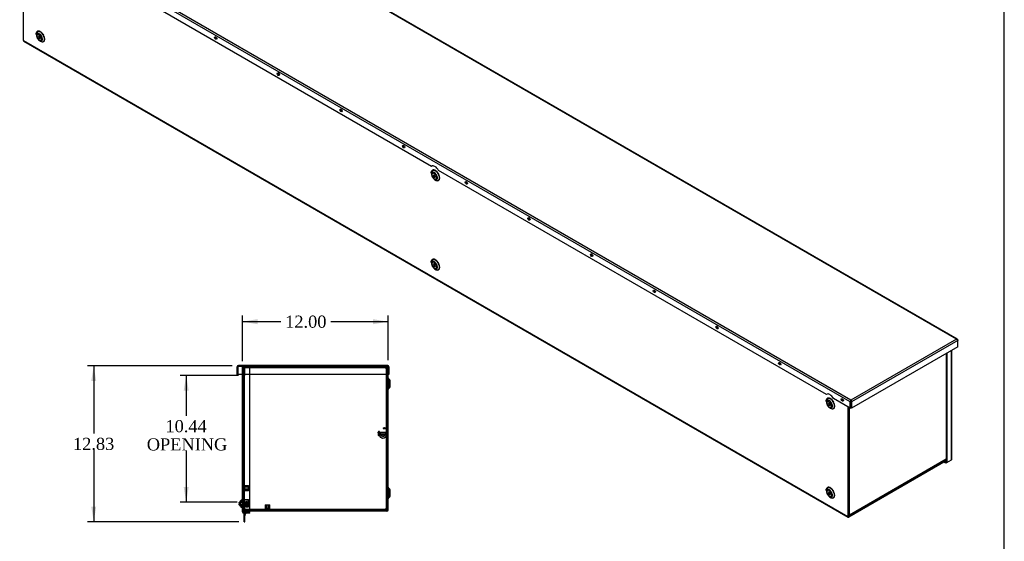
# Model space of a CAD drawing. Header units: inches. Extents: x 1 to 240, y -1 to 159.
# Tile 11 of 12: x 158 to 240, y 60 to 103. Entities that reach past the tile are written whole.
import ezdxf
from ezdxf.enums import TextEntityAlignment as Align
from ezdxf.lldxf.tags import DXFTag

# ---------------------------------------------------------------- set-up
doc = ezdxf.new("R2010")
doc.units = ezdxf.units.IN
doc.header["$MEASUREMENT"] = 0
for name, color, linetype in [('COM55240', 7, 'Continuous'), ('COM70472-36', 7, 'Continuous'), ('COM70473-36', 7, 'Continuous'), ('COM70474-5', 7, 'Continuous'), ('COM70475', 7, 'Continuous'), ('COM70985-8', 7, 'Continuous'), ('Default', 7, 'Continuous'), ('GRDKITSTARWASHER', 7, 'Continuous'), ('NTS16522', 7, 'Continuous'), ('RNG17670', 7, 'Continuous'), ('RVT19019', 7, 'Continuous'), ('SCS18970', 7, 'Continuous'), ('SCS19475', 7, 'Continuous'), ('STD26152', 7, 'Continuous'), ('WAF250205', 7, 'Continuous')]:
    doc.layers.add(name, color=color, linetype=linetype)
doc.styles.add('SEACAD_Times_New_Roman', font='times.ttf')
tags = doc.linetypes.add('HIDDEN2', pattern=[0.1875, 0.125, -0.0625]).pattern_tags.tags
tags[6:7] = [DXFTag(74, 4), DXFTag(75, 0), DXFTag(340, '0'), DXFTag(46, 0.0), DXFTag(50, 0.0), DXFTag(44, 0.0), DXFTag(45, 0.0)]
tags[4:5] = [DXFTag(74, 4), DXFTag(75, 0), DXFTag(340, '0'), DXFTag(46, 0.0), DXFTag(50, 0.0), DXFTag(44, 0.0), DXFTag(45, 0.0)]
doc.dimstyles.new('HAMMOND_(STH_-_240x160)', dxfattribs={"dimtxt": 1, "dimasz": 1.25, "dimexe": 0.5, "dimexo": 0.5, "dimgap": 0.25, "dimtad": 0, "dimtih": 1, "dimtoh": 1, "dimzin": 0, "dimdsep": 46, "dimtxsty": 'SEACAD_Times_New_Roman', "dimblk1": '_SE_FILLED', "dimblk2": '_SE_FILLED', "dimsah": 1, "dimcen": 0.5, "dimadec": 0, "dimazin": 0, "dimtfac": 0.8, "dimtofl": 0, "dimtmove": 1, "dimatfit": 3, "dimfxl": 1, "dimtolj": 1, "dimtzin": 0, "dimarcsym": 0})

# ---------------------------------------------------------------- blocks, each defined once
blk = doc.blocks.new('SE1')
at = {"layer": 'COM70472-36', "color": 7, "linetype": 'Continuous'}
for p, q in [((158.79, 101.642), (158.79, 110.68)), ((159.873, 109.494), (159.873, 109.398)), ((160.115, 108.98), (160.198, 108.932)), ((158.79, 101.642), (226.672, 62.45)), ((158.812, 101.592), (226.694, 62.401)), ((159.873, 102.146), (159.873, 102.05)), ((160.115, 101.632), (160.198, 101.584)), ((192.4, 90.715), (192.4, 90.619)), ((192.642, 90.201), (192.725, 90.153)), ((192.4, 83.366), (192.4, 83.27)), ((192.642, 82.852), (192.725, 82.805)), ((224.927, 71.935), (224.927, 71.839)), ((225.168, 71.421), (225.251, 71.374)), ((226.672, 71.489), (226.672, 62.45)), ((226.723, 71.459), (226.723, 62.479)), ((234.786, 67.105), (226.748, 62.465)), ((234.786, 67.046), (226.748, 62.406)), ((224.927, 64.587), (224.927, 64.491)), ((225.168, 64.073), (225.251, 64.025)), ((226.748, 62.465), (226.723, 62.479))]:
    blk.add_line(p, q, dxfattribs=at)
for centre, major_axis, start_param, end_param in [((160.204, 109.31), (-0.24, 0.415), 0, 1.013497), ((160.198, 109.307), (0.229, -0.397), 0, 3.926991), ((160.115, 109.259), (-0.171, 0.295), 0, 0.785398), ((160.115, 109.259), (-0.171, 0.295), 2.356194, 6.283185), ((160.204, 109.31), (-0.24, 0.415), 2.128096, 6.283185), ((160.115, 109.259), (-0.171, 0.295), 0.785398, 2.356194), ((160.144, 109.276), (-0.062, 0.108), 0.419489, 2.722104), ((160.198, 109.307), (0.229, -0.397), 5.497787, 6.283185), ((160.204, 101.962), (-0.24, 0.415), 0, 1.013497), ((160.198, 101.958), (0.229, -0.397), 0, 3.926991), ((160.115, 101.91), (-0.171, 0.295), 0, 0.785398), ((160.115, 101.91), (-0.171, 0.295), 2.356194, 6.283185), ((160.204, 101.962), (-0.24, 0.415), 2.128096, 6.283185), ((158.866, 101.686), (0.054, 0.0935), 2.356194, 3.141593), ((160.115, 101.91), (-0.171, 0.295), 0.785398, 2.356194), ((160.144, 101.928), (-0.063, 0.108), 0.419489, 2.722104), ((160.198, 101.958), (0.229, -0.397), 5.497787, 6.283185), ((192.731, 90.531), (-0.24, 0.415), 0, 1.013497), ((192.725, 90.527), (0.229, -0.397), 0, 3.926991), ((192.642, 90.479), (-0.171, 0.295), 2.356194, 6.283185), ((192.731, 90.531), (-0.24, 0.415), 2.128096, 6.283185), ((192.642, 90.479), (-0.171, 0.295), 0, 0.785398), ((192.642, 90.479), (-0.171, 0.295), 0.785398, 2.356194), ((192.671, 90.497), (-0.062, 0.108), 0.419489, 2.722104), ((192.725, 90.527), (0.229, -0.397), 5.497787, 6.283185), ((192.731, 83.182), (-0.24, 0.415), 0, 1.013497), ((192.725, 83.179), (0.229, -0.397), 0, 3.926991), ((192.731, 83.182), (-0.24, 0.415), 2.128096, 6.283185), ((192.642, 83.131), (-0.171, 0.295), 0, 0.785398), ((192.642, 83.131), (-0.171, 0.295), 0.785398, 2.356194), ((192.642, 83.131), (-0.171, 0.295), 2.356194, 6.283185), ((192.671, 83.148), (-0.062, 0.108), 0.419489, 2.722104), ((192.725, 83.179), (0.229, -0.397), 5.497787, 6.283185), ((225.258, 71.752), (-0.24, 0.415), 0, 1.013497), ((225.251, 71.748), (0.229, -0.397), 0, 3.926991), ((225.258, 71.752), (-0.24, 0.415), 2.128096, 6.283185), ((225.168, 71.7), (-0.171, 0.295), 0, 0.785398), ((225.168, 71.7), (-0.171, 0.295), 0.785398, 2.356194), ((225.168, 71.7), (-0.171, 0.295), 2.356194, 6.283185), ((225.198, 71.717), (-0.063, 0.108), 0.419489, 2.722104), ((225.251, 71.748), (0.229, -0.397), 5.497787, 6.283185), ((225.258, 64.403), (-0.24, 0.415), 2.128096, 6.283185), ((225.258, 64.403), (-0.24, 0.415), 0, 1.013497), ((225.251, 64.399), (0.229, -0.397), 0, 3.926991), ((225.168, 64.352), (-0.171, 0.295), 0, 0.785398), ((225.168, 64.352), (-0.171, 0.295), 0.785398, 2.356194), ((225.168, 64.352), (-0.171, 0.295), 2.356194, 6.283185), ((225.198, 64.369), (-0.063, 0.108), 0.419489, 2.722104), ((225.251, 64.399), (0.229, -0.397), 5.497787, 6.283185), ((226.748, 62.494), (0.054, 0.0935), 2.356194, 3.926991), ((226.748, 62.494), (0.018, 0.0312), 2.356194, 3.926991)]:
    blk.add_ellipse(centre, major_axis=major_axis, ratio=0.57735, start_param=start_param, end_param=end_param, dxfattribs=at)
for centre, major_axis in [((160.094, 109.247), (0.135, -0.233)), ((160.094, 109.247), (0.063, -0.108)), ((160.094, 101.898), (0.135, -0.233)), ((160.094, 101.898), (0.063, -0.108)), ((192.62, 90.467), (0.135, -0.233)), ((192.62, 90.467), (0.062, -0.108)), ((192.62, 83.119), (0.135, -0.233)), ((192.62, 83.119), (0.063, -0.108)), ((225.147, 71.688), (0.135, -0.233)), ((225.147, 71.688), (0.063, -0.108)), ((225.147, 64.339), (0.135, -0.233)), ((225.147, 64.339), (0.063, -0.108))]:
    blk.add_ellipse(centre, major_axis=major_axis, ratio=0.57735, dxfattribs=at)
for points in [[(160.462, 109.425), (160.44, 109.464), (160.399, 109.535), (160.309, 109.637), (160.207, 109.716), (160.102, 109.763), (160.001, 109.771), (159.914, 109.739), (159.852, 109.673), (159.819, 109.586), (159.815, 109.526), (159.813, 109.494)], [(160.462, 102.076), (160.44, 102.115), (160.399, 102.187), (160.309, 102.289), (160.207, 102.367), (160.102, 102.414), (160.001, 102.423), (159.914, 102.391), (159.852, 102.324), (159.819, 102.238), (159.815, 102.177), (159.813, 102.146)], [(192.989, 90.645), (192.967, 90.684), (192.926, 90.756), (192.835, 90.858), (192.734, 90.937), (192.629, 90.983), (192.528, 90.992), (192.441, 90.96), (192.379, 90.893), (192.346, 90.807), (192.342, 90.746), (192.34, 90.715)], [(192.989, 83.297), (192.967, 83.336), (192.926, 83.408), (192.835, 83.509), (192.734, 83.588), (192.629, 83.635), (192.528, 83.643), (192.441, 83.611), (192.379, 83.545), (192.346, 83.458), (192.342, 83.398), (192.34, 83.366)], [(225.515, 71.866), (225.494, 71.905), (225.453, 71.977), (225.362, 72.078), (225.261, 72.157), (225.155, 72.204), (225.055, 72.212), (224.968, 72.18), (224.906, 72.114), (224.872, 72.027), (224.869, 71.967), (224.867, 71.935)], [(225.515, 64.517), (225.494, 64.556), (225.453, 64.628), (225.362, 64.73), (225.261, 64.809), (225.155, 64.855), (225.055, 64.864), (224.968, 64.832), (224.906, 64.766), (224.872, 64.679), (224.869, 64.618), (224.867, 64.587)]]:
    blk.add_open_spline(points, degree=3, knots=[0, 0, 0, 0, 0.100176, 0.217684, 0.335619, 0.454309, 0.573338, 0.68945, 0.801175, 0.912731, 1, 1, 1, 1], dxfattribs=at)
at = {"layer": 'COM70473-36', "color": 7, "linetype": 'Continuous'}
for p, q in [((234.786, 75.875), (234.786, 66.926)), ((234.837, 75.904), (234.837, 66.897)), ((235.202, 67.108), (235.202, 76.115)), ((235.234, 67.152), (235.234, 76.134)), ((234.748, 66.846), (234.594, 66.935)), ((234.748, 66.905), (234.644, 66.965)), ((234.786, 66.926), (234.748, 66.905)), ((234.748, 66.846), (234.748, 66.905)), ((234.837, 66.897), (234.748, 66.846)), ((234.837, 66.897), (234.786, 66.926)), ((234.837, 66.897), (235.202, 67.108))]:
    blk.add_line(p, q, dxfattribs=at)
blk.add_ellipse((235.126, 67.152), major_axis=(-0.108, 0), ratio=0.57735, start_param=2.356194, end_param=3.141593, dxfattribs=at)
at = {"layer": 'COM70474-5', "color": 7, "linetype": 'Continuous'}
for p, q in [((160.149, 101.946), (160.076, 101.903)), ((160.172, 101.9), (160.104, 101.861)), ((226.799, 71.415), (226.799, 62.596)), ((226.789, 62.54), (234.786, 67.157)), ((226.811, 62.589), (234.786, 67.193)), ((226.735, 62.545), (226.723, 62.552)), ((226.811, 62.603), (226.799, 62.596)), ((226.811, 62.589), (226.811, 62.603))]:
    blk.add_line(p, q, dxfattribs=at)
for centre, major_axis, start_param, end_param in [((226.723, 62.64), (0.108, 0), 4.712389, 5.497787), ((226.735, 62.633), (-0.054, 0.0935), 2.356194, 3.926991)]:
    blk.add_ellipse(centre, major_axis=major_axis, ratio=0.57735, start_param=start_param, end_param=end_param, dxfattribs=at)
at = {"layer": 'COM70985-8', "color": 7, "linetype": 'Continuous'}
for p, q in [((167.247, 116.54), (158.503, 111.491)), ((158.582, 111.501), (167.275, 116.52)), ((235.623, 77.059), (167.275, 116.52)), ((235.703, 77.05), (167.304, 116.54)), ((158.48, 111.383), (158.48, 111.442)), ((158.48, 111.442), (158.501, 111.43)), ((226.879, 71.893), (158.48, 111.383)), ((158.48, 111.383), (158.48, 110.859)), ((226.93, 72.04), (158.582, 111.501)), ((159.857, 110.064), (158.48, 110.859)), ((159.857, 110.064), (159.888, 110.082)), ((192.383, 91.285), (160.45, 109.722)), ((192.383, 91.285), (192.415, 91.303)), ((224.91, 72.506), (192.976, 90.943)), ((235.623, 77.059), (226.93, 72.04)), ((235.725, 76.941), (226.981, 71.893)), ((235.725, 76.417), (226.981, 71.369)), ((235.725, 77), (235.704, 76.988)), ((235.725, 77), (235.725, 76.941)), ((235.725, 76.417), (235.725, 76.941)), ((224.91, 72.506), (224.941, 72.524)), ((226.879, 71.369), (225.503, 72.164)), ((226.879, 71.893), (226.93, 71.922)), ((226.879, 71.369), (226.879, 71.893)), ((226.879, 71.369), (226.93, 71.398)), ((226.93, 71.981), (226.93, 72.04)), ((226.981, 71.893), (226.93, 71.922)), ((226.93, 71.922), (226.93, 71.398)), ((226.93, 71.398), (226.93, 71.922)), ((226.981, 71.369), (226.93, 71.398)), ((226.981, 71.893), (226.981, 71.369))]:
    blk.add_line(p, q, dxfattribs=at)
for centre, radius, start, end in [((158.65, 111.339), 0.175, 112.83503, 165.44396), ((235.555, 76.897), 0.175, 14.55604, 67.16497), ((227.053, 71.915), 0.175, 134.55604, 187.16497), ((227.009, 71.952), 0.0836, 159.347, 200.4994), ((226.807, 71.915), 0.175, 352.83503, 45.44396), ((226.852, 71.952), 0.0836, 339.5006, 20.653)]:
    blk.add_arc(centre, radius, start, end, dxfattribs=at)
for centre, major_axis in [((159.136, 110.786), (-0.063, 0.108)), ((164.297, 107.807), (-0.062, 0.108)), ((169.457, 104.828), (-0.063, 0.108)), ((174.618, 101.848), (-0.062, 0.108)), ((179.779, 98.869), (-0.062, 0.108)), ((184.939, 95.889), (-0.062, 0.108)), ((190.1, 92.91), (-0.062, 0.108)), ((195.26, 89.93), (-0.063, 0.108)), ((200.421, 86.951), (-0.062, 0.108)), ((205.581, 83.972), (-0.062, 0.108)), ((210.742, 80.992), (-0.063, 0.108)), ((215.902, 78.013), (-0.063, 0.108)), ((221.063, 75.033), (-0.063, 0.108)), ((226.223, 72.054), (-0.063, 0.108))]:
    blk.add_ellipse(centre, major_axis=major_axis, ratio=0.57735, dxfattribs=at)
for centre, major_axis, start_param, end_param in [((159.187, 110.816), (-0.063, 0.108), 0.419489, 2.722104), ((160.153, 109.587), (0.281, -0.487), 1.515126, 3.197263), ((164.348, 107.836), (-0.063, 0.108), 0.419489, 2.722104), ((169.508, 104.857), (-0.063, 0.108), 0.419489, 2.722104), ((174.669, 101.878), (-0.062, 0.108), 0.419489, 2.722104), ((179.829, 98.898), (-0.063, 0.108), 0.419489, 2.722104), ((184.99, 95.919), (-0.063, 0.108), 0.419489, 2.722104), ((190.15, 92.939), (-0.062, 0.108), 0.419489, 2.722104), ((192.68, 90.808), (0.281, -0.487), 1.515126, 3.197263), ((195.311, 89.96), (-0.062, 0.108), 0.419489, 2.722104), ((200.472, 86.98), (-0.062, 0.108), 0.419489, 2.722104), ((205.632, 84.001), (-0.062, 0.108), 0.419489, 2.722104), ((210.793, 81.022), (-0.062, 0.108), 0.419489, 2.722104), ((215.953, 78.042), (-0.063, 0.108), 0.419489, 2.722104), ((221.114, 75.063), (-0.062, 0.108), 0.419489, 2.722104), ((225.206, 72.029), (0.281, -0.487), 1.515126, 3.197263), ((226.274, 72.083), (-0.062, 0.108), 0.419489, 2.722104)]:
    blk.add_ellipse(centre, major_axis=major_axis, ratio=0.57735, start_param=start_param, end_param=end_param, dxfattribs=at)
for points, knots in [([(167.234, 116.533), (167.239, 116.535), (167.245, 116.536), (167.259, 116.532), (167.267, 116.527), (167.275, 116.52)], [0.5, 0.5, 0.5, 0.5, 0.75, 0.75, 1, 1, 1, 1]), ([(167.275, 116.52), (167.283, 116.527), (167.291, 116.532), (167.305, 116.536), (167.312, 116.535), (167.317, 116.533)], [0, 0, 0, 0, 0.25, 0.25, 0.5, 0.5, 0.5, 0.5]), ([(158.582, 111.501), (158.57, 111.505), (158.558, 111.508), (158.535, 111.507), (158.525, 111.504), (158.506, 111.494), (158.498, 111.486), (158.487, 111.466), (158.482, 111.455), (158.48, 111.442)], [0, 0, 0, 0, 0.25, 0.25, 0.5, 0.5, 0.75, 0.75, 1, 1, 1, 1]), ([(235.725, 77), (235.723, 77.013), (235.719, 77.025), (235.707, 77.044), (235.699, 77.052), (235.681, 77.062), (235.67, 77.065), (235.648, 77.066), (235.636, 77.064), (235.623, 77.059)], [0, 0, 0, 0, 0.25, 0.25, 0.5, 0.5, 0.75, 0.75, 1, 1, 1, 1])]:
    blk.add_open_spline(points, degree=3, knots=knots, dxfattribs=at)
blk = doc.blocks.new('SE3')
at = {"layer": 'COM55240', "color": 7, "linetype": 'HIDDEN2'}
for p, q in [((176.964, 63.487), (177.021, 63.487)), ((176.964, 63.424), (177.021, 63.424)), ((177.021, 63.407), (176.964, 63.407)), ((176.964, 63.27), (177.021, 63.27)), ((177.021, 63.424), (177.021, 63.487)), ((177.021, 62.842), (177.021, 63.424)), ((176.964, 62.842), (176.964, 62.997)), ((176.964, 62.717), (176.964, 62.789)), ((177.021, 62.737), (176.964, 62.737)), ((177.021, 62.681), (176.964, 62.681)), ((176.964, 62.556), (177.021, 62.556)), ((177.021, 62.518), (176.964, 62.518)), ((176.972, 62.554), (177.021, 62.659)), ((177.021, 62.717), (177.021, 62.789)), ((177.048, 62.717), (177.057, 62.736)), ((177.057, 62.736), (177.098, 62.717)), ((177.021, 62.424), (176.964, 62.424)), ((177.021, 62.112), (176.964, 62.112))]:
    blk.add_line(p, q, dxfattribs=at)
at = {"layer": 'COM55240', "color": 7, "linetype": 'Continuous'}
for p, q in [((176.964, 62.789), (176.964, 62.842)), ((176.964, 62.081), (176.964, 62.717)), ((177.021, 62.789), (177.021, 62.842)), ((177.021, 62.081), (177.021, 62.717)), ((177.021, 62.659), (177.048, 62.717)), ((177.024, 62.53), (177.108, 62.712)), ((177.098, 62.717), (177.108, 62.712)), ((176.964, 62.018), (176.964, 62.081)), ((176.964, 62.081), (177.021, 62.081)), ((176.964, 62.018), (177.021, 62.018)), ((177.021, 62.018), (177.021, 62.081))]:
    blk.add_line(p, q, dxfattribs=at)
at = {"layer": 'COM55240', "color": 7, "linetype": 'HIDDEN2'}
blk.add_arc((177.05, 62.518), 0.086, 155, 180, dxfattribs=at)
at = {"layer": 'COM55240', "color": 7, "linetype": 'Continuous'}
blk.add_arc((177.05, 62.518), 0.029, 155, 180, dxfattribs=at)
at = {"layer": 'COM70472-36', "color": 7, "linetype": 'HIDDEN2'}
for p, q in [((188.748, 74.139), (188.748, 74.817)), ((188.784, 74.817), (188.82, 74.817)), ((188.82, 74.79), (188.82, 74.817)), ((188.895, 73.679), (188.778, 73.796)), ((188.778, 72.981), (188.895, 73.099)), ((188.904, 73.658), (188.904, 73.12)), ((188.976, 73.514), (188.904, 73.514)), ((188.904, 73.264), (188.976, 73.264)), ((188.895, 64.679), (188.778, 64.796)), ((188.778, 63.981), (188.895, 64.099)), ((188.904, 64.658), (188.904, 64.12)), ((188.976, 64.514), (188.904, 64.514)), ((188.904, 64.264), (188.976, 64.264)), ((176.892, 63.764), (176.964, 63.764)), ((176.964, 63.629), (176.892, 63.629)), ((176.964, 63.407), (176.892, 63.407)), ((176.892, 63.399), (176.964, 63.399)), ((176.892, 63.27), (176.964, 63.27)), ((176.964, 62.997), (176.892, 62.997)), ((177.445, 62.961), (176.892, 62.961)), ((177.445, 62.889), (176.892, 62.889)), ((176.964, 62.997), (176.964, 63.086)), ((177, 62.961), (177, 62.889)), ((177.159, 62.961), (177.159, 62.889))]:
    blk.add_line(p, q, dxfattribs=at)
at = {"layer": 'COM70472-36', "color": 7, "linetype": 'Continuous'}
for p, q in [((188.82, 74.781), (188.82, 74.79)), ((188.748, 62.997), (188.748, 74.139)), ((188.82, 62.997), (188.82, 74.139)), ((188.946, 73.73), (188.829, 73.847)), ((188.829, 72.93), (188.946, 73.048)), ((188.976, 73.12), (188.976, 73.658)), ((188.946, 64.73), (188.829, 64.847)), ((188.976, 64.12), (188.976, 64.658)), ((188.829, 63.93), (188.946, 64.048)), ((188.712, 62.961), (177.445, 62.961)), ((188.712, 62.889), (177.445, 62.889))]:
    blk.add_line(p, q, dxfattribs=at)
at = {"layer": 'COM70472-36', "color": 7, "linetype": 'HIDDEN2'}
for centre, radius, start, end in [((188.85, 73.869), 0.102, 180, 225), ((188.85, 72.909), 0.102, 135, 180), ((188.874, 73.658), 0.03, 0, 45), ((188.874, 73.12), 0.03, 315, 0), ((188.85, 64.869), 0.102, 180, 225), ((188.874, 64.658), 0.03, 0, 45), ((188.874, 64.12), 0.03, 315, 0), ((188.85, 63.909), 0.102, 135, 180), ((177, 62.997), 0.108, 180, 270), ((177, 62.997), 0.036, 180, 270)]:
    blk.add_arc(centre, radius, start, end, dxfattribs=at)
at = {"layer": 'COM70472-36', "color": 7, "linetype": 'Continuous'}
for centre, radius, start, end in [((188.85, 73.869), 0.03, 180, 225), ((188.874, 73.658), 0.102, 0, 45), ((188.874, 73.12), 0.102, 315, 0), ((188.85, 72.909), 0.03, 135, 180), ((188.85, 64.869), 0.03, 180, 225), ((188.874, 64.658), 0.102, 0, 45), ((188.874, 64.12), 0.102, 315, 0), ((188.85, 63.909), 0.03, 135, 180), ((188.712, 62.997), 0.108, 270, 360), ((188.712, 62.997), 0.036, 270, 360)]:
    blk.add_arc(centre, radius, start, end, dxfattribs=at)
at = {"layer": 'COM70473-36', "color": 7, "linetype": 'HIDDEN2'}
for p, q in [((176.82, 74.139), (176.82, 74.757)), ((176.928, 74.757), (176.82, 74.757)), ((176.892, 62.842), (176.892, 74.757)), ((177.445, 74.757), (176.928, 74.757)), ((177.445, 74.139), (177.445, 74.757)), ((176.867, 63.81), (176.674, 63.642)), ((176.674, 63.385), (176.867, 63.217)), ((176.928, 62.789), (176.928, 62.717)), ((177.178, 62.789), (177.178, 62.717))]:
    blk.add_line(p, q, dxfattribs=at)
at = {"layer": 'COM70473-36', "color": 7, "linetype": 'Continuous'}
for p, q in [((176.82, 62.842), (176.82, 74.139)), ((177.445, 62.842), (177.445, 74.139)), ((176.82, 63.865), (176.674, 63.738)), ((176.674, 63.29), (176.674, 63.738)), ((176.674, 63.29), (176.82, 63.163)), ((176.82, 62.842), (176.82, 62.825)), ((176.928, 62.842), (176.82, 62.842)), ((176.892, 62.842), (176.892, 62.825)), ((176.928, 62.842), (177.445, 62.842)), ((177.445, 62.789), (176.928, 62.789)), ((177.445, 62.717), (176.928, 62.717)), ((177.445, 62.717), (177.445, 62.789))]:
    blk.add_line(p, q, dxfattribs=at)
at = {"layer": 'COM70473-36', "color": 7, "linetype": 'HIDDEN2'}
for centre, start, end in [((176.82, 63.865), 311, 0), ((176.82, 63.163), 0, 49)]:
    blk.add_arc(centre, 0.072, start, end, dxfattribs=at)
at = {"layer": 'COM70473-36', "color": 7, "linetype": 'Continuous'}
for radius in [0.108, 0.036]:
    blk.add_arc((176.928, 62.825), radius, 180, 270, dxfattribs=at)
at = {"layer": 'COM70474-5', "color": 7, "linetype": 'HIDDEN2'}
for p, q in [((176.892, 74.672), (177, 74.672)), ((176.912, 64.976), (176.912, 74.672)), ((176.964, 63.086), (176.964, 74.672)), ((176.984, 63.086), (176.984, 74.672)), ((177, 74.672), (177.017, 74.672)), ((177.017, 74.689), (177.017, 74.797)), ((177.017, 74.797), (188.603, 74.797)), ((177.017, 74.725), (188.603, 74.725)), ((177.017, 74.672), (177.017, 74.689)), ((177.02, 74.672), (177.017, 74.672)), ((177.037, 74.672), (177.02, 74.672)), ((177.037, 74.797), (177.037, 74.725)), ((177.037, 74.725), (177.037, 74.689)), ((177.037, 74.689), (177.037, 74.672)), ((188.603, 74.797), (188.623, 74.797)), ((188.603, 74.797), (188.603, 74.689)), ((188.603, 74.725), (188.623, 74.725)), ((188.603, 74.689), (188.603, 74.672)), ((188.603, 74.672), (188.62, 74.672)), ((188.62, 74.672), (188.728, 74.672)), ((188.623, 74.797), (188.623, 74.725)), ((188.623, 74.689), (188.623, 74.725)), ((188.623, 74.672), (188.623, 74.689)), ((188.656, 74.672), (188.656, 63.086)), ((188.676, 74.672), (188.676, 63.086)), ((188.748, 74.672), (188.728, 74.672)), ((188.728, 74.672), (188.728, 74.139)), ((176.912, 63.086), (176.912, 64.601)), ((177, 63.086), (176.892, 63.086)), ((177.017, 63.086), (177, 63.086)), ((177.017, 63.086), (177.02, 63.086)), ((177.017, 63.069), (177.017, 63.086)), ((177.017, 62.961), (177.017, 63.069)), ((188.603, 63.033), (177.017, 63.033)), ((177.02, 63.086), (177.037, 63.086)), ((177.037, 63.086), (177.037, 63.069)), ((177.037, 63.069), (177.037, 63.033)), ((177.037, 62.961), (177.037, 63.033))]:
    blk.add_line(p, q, dxfattribs=at)
at = {"layer": 'COM70474-5', "color": 7, "linetype": 'Continuous'}
for p, q in [((188.728, 74.139), (188.728, 63.086)), ((188.603, 63.086), (188.603, 63.069)), ((188.62, 63.086), (188.603, 63.086)), ((188.603, 63.069), (188.603, 62.961)), ((188.623, 63.033), (188.603, 63.033)), ((188.728, 63.086), (188.62, 63.086)), ((188.623, 63.069), (188.623, 63.086)), ((188.623, 63.033), (188.623, 63.069)), ((188.623, 62.961), (188.623, 63.033)), ((188.748, 63.086), (188.728, 63.086))]:
    blk.add_line(p, q, dxfattribs=at)
at = {"layer": 'COM70475', "color": 7, "linetype": 'HIDDEN2'}
for p, q in [((176.928, 74.709), (176.928, 74.317)), ((177, 74.709), (177, 74.317)), ((177.428, 74.745), (177.036, 74.745)), ((177.178, 74.817), (177.178, 74.745)), ((177.428, 74.745), (177.428, 74.817)), ((177.678, 74.745), (177.428, 74.745)), ((177.678, 74.817), (177.678, 74.745)), ((176.928, 74.067), (176.928, 74.317)), ((177, 74.067), (176.928, 74.067)), ((177, 74.317), (177, 74.067))]:
    blk.add_line(p, q, dxfattribs=at)
for radius in [0.108, 0.036]:
    blk.add_arc((177.036, 74.709), radius, 90, 180, dxfattribs=at)
at = {"layer": 'COM70985-8', "color": 7, "linetype": 'Continuous'}
for p, q in [((176.382, 74.139), (176.382, 74.781)), ((176.382, 74.781), (176.454, 74.781)), ((176.454, 74.139), (176.454, 74.781)), ((176.454, 74.781), (176.454, 74.139)), ((188.784, 74.889), (176.49, 74.889)), ((188.892, 74.781), (188.82, 74.781)), ((188.82, 74.781), (188.82, 74.139)), ((188.82, 74.139), (188.82, 74.781)), ((188.892, 74.781), (188.892, 74.139)), ((176.382, 74.139), (176.454, 74.139)), ((188.82, 74.139), (176.454, 74.139)), ((188.892, 74.139), (188.82, 74.139))]:
    blk.add_line(p, q, dxfattribs=at)
at = {"layer": 'COM70985-8', "color": 7, "linetype": 'HIDDEN2'}
for p, q in [((176.49, 74.817), (176.49, 74.889)), ((188.784, 74.817), (176.49, 74.817)), ((188.784, 74.817), (188.784, 74.889)), ((188.892, 74.639), (188.82, 74.639)), ((188.82, 74.389), (188.892, 74.389)), ((188.892, 74.326), (188.82, 74.326))]:
    blk.add_line(p, q, dxfattribs=at)
at = {"layer": 'COM70985-8', "color": 7, "linetype": 'Continuous'}
for centre, radius, start, end in [((176.49, 74.781), 0.108, 90, 180), ((176.49, 74.781), 0.036, 155.97754, 180), ((188.784, 74.781), 0.108, 0, 90), ((188.784, 74.781), 0.036, 0, 24.02246)]:
    blk.add_arc(centre, radius, start, end, dxfattribs=at)
at = {"layer": 'COM70985-8', "color": 7, "linetype": 'HIDDEN2'}
for centre, start, end in [((176.49, 74.781), 90, 155.97754), ((188.784, 74.781), 24.02246, 90)]:
    blk.add_arc(centre, 0.036, start, end, dxfattribs=at)
at = {"layer": 'COM70985-8', "color": 7, "linetype": 'Continuous'}
for points in [[(176.454, 74.781), (176.457, 74.795), (176.46, 74.809), (176.466, 74.835), (176.469, 74.847), (176.475, 74.867), (176.478, 74.875), (176.484, 74.886), (176.487, 74.889), (176.49, 74.889)], [(188.784, 74.889), (188.787, 74.889), (188.79, 74.886), (188.796, 74.875), (188.799, 74.867), (188.805, 74.847), (188.808, 74.835), (188.814, 74.809), (188.817, 74.795), (188.82, 74.781)]]:
    blk.add_open_spline(points, degree=3, knots=[0, 0, 0, 0, 0.25, 0.25, 0.5, 0.5, 0.75, 0.75, 1, 1, 1, 1], dxfattribs=at)
at = {"layer": 'COM70985-8', "color": 7, "linetype": 'HIDDEN2'}
for points in [[(176.454, 74.781), (176.46, 74.79), (176.466, 74.8), (176.478, 74.813), (176.484, 74.817), (176.49, 74.817)], [(188.784, 74.817), (188.79, 74.817), (188.796, 74.813), (188.808, 74.8), (188.814, 74.79), (188.82, 74.781)]]:
    blk.add_open_spline(points, degree=3, knots=[0, 0, 0, 0, 0.5, 0.5, 1, 1, 1, 1], dxfattribs=at)
at = {"layer": 'GRDKITSTARWASHER', "color": 7, "linetype": 'HIDDEN2'}
for p, q in [((188.402, 69.75), (188.401, 69.75)), ((188.401, 69.75), (188.401, 69.7)), ((188.402, 69.75), (188.402, 69.7)), ((188.402, 69.75), (188.429, 69.75)), ((188.429, 69.7), (188.429, 69.75)), ((188.449, 69.75), (188.429, 69.75)), ((188.449, 69.75), (188.449, 69.7)), ((188.449, 69.75), (188.497, 69.75)), ((188.468, 69.75), (188.468, 69.7)), ((188.487, 69.75), (188.487, 69.7)), ((188.496, 69.75), (188.496, 69.7)), ((188.497, 69.75), (188.497, 69.7)), ((188.497, 69.75), (188.519, 69.75)), ((188.519, 69.7), (188.519, 69.75)), ((188.553, 69.75), (188.519, 69.75)), ((188.548, 69.75), (188.548, 69.7)), ((188.553, 69.75), (188.553, 69.7)), ((188.553, 69.75), (188.565, 69.75)), ((188.565, 69.75), (188.565, 69.7)), ((188.565, 69.75), (188.627, 69.75)), ((188.627, 69.75), (188.627, 69.7)), ((188.627, 69.75), (188.639, 69.75)), ((188.639, 69.7), (188.639, 69.75)), ((188.673, 69.75), (188.639, 69.75)), ((188.644, 69.75), (188.644, 69.7)), ((188.673, 69.75), (188.695, 69.75)), ((188.673, 69.75), (188.673, 69.7)), ((188.695, 69.75), (188.695, 69.7)), ((188.695, 69.75), (188.728, 69.75)), ((188.696, 69.7), (188.696, 69.75)), ((188.705, 69.75), (188.705, 69.7)), ((188.725, 69.75), (188.725, 69.7)), ((188.764, 69.75), (188.748, 69.75)), ((188.764, 69.75), (188.79, 69.75)), ((188.764, 69.75), (188.764, 69.7)), ((188.79, 69.7), (188.79, 69.75)), ((188.79, 69.75), (188.791, 69.75)), ((188.791, 69.7), (188.791, 69.75)), ((188.402, 69.7), (188.401, 69.7)), ((188.402, 69.7), (188.429, 69.7)), ((188.449, 69.7), (188.429, 69.7)), ((188.449, 69.7), (188.497, 69.7)), ((188.497, 69.7), (188.519, 69.7)), ((188.553, 69.7), (188.519, 69.7)), ((188.553, 69.7), (188.565, 69.7)), ((188.565, 69.7), (188.627, 69.7)), ((188.627, 69.7), (188.639, 69.7)), ((188.673, 69.7), (188.639, 69.7)), ((188.673, 69.7), (188.695, 69.7)), ((188.695, 69.7), (188.728, 69.7)), ((188.764, 69.7), (188.748, 69.7)), ((188.764, 69.7), (188.79, 69.7)), ((188.79, 69.7), (188.791, 69.7))]:
    blk.add_line(p, q, dxfattribs=at)
at = {"layer": 'GRDKITSTARWASHER', "color": 7, "linetype": 'Continuous'}
for p, q in [((188.728, 69.75), (188.743, 69.75)), ((188.743, 69.7), (188.743, 69.75)), ((188.748, 69.75), (188.743, 69.75)), ((188.728, 69.7), (188.743, 69.7)), ((188.748, 69.7), (188.743, 69.7))]:
    blk.add_line(p, q, dxfattribs=at)
at = {"layer": 'NTS16522', "color": 7, "linetype": 'HIDDEN2'}
for p, q in [((176.874, 63.243), (176.874, 63.811)), ((176.892, 63.74), (176.874, 63.74)), ((176.892, 63.677), (176.874, 63.677)), ((176.892, 63.621), (176.874, 63.621)), ((176.874, 63.442), (176.892, 63.442)), ((176.874, 63.407), (176.892, 63.407)), ((176.906, 63.843), (177.287, 63.843)), ((177.286, 63.825), (176.908, 63.825)), ((177.051, 63.649), (177.095, 63.657)), ((177.051, 63.649), (177.051, 63.556)), ((177.267, 63.609), (177.051, 63.609)), ((177.257, 63.592), (177.051, 63.592)), ((177.051, 63.471), (177.051, 63.556)), ((177.051, 63.471), (177.051, 63.378)), ((177.051, 63.436), (177.257, 63.436)), ((177.267, 63.419), (177.051, 63.419)), ((177.095, 63.37), (177.051, 63.378)), ((177.095, 63.657), (177.124, 63.662)), ((177.095, 63.657), (177.095, 63.547)), ((177.095, 63.48), (177.095, 63.37)), ((177.095, 63.37), (177.124, 63.365)), ((177.105, 63.654), (177.105, 63.55)), ((177.105, 63.477), (177.105, 63.374)), ((177.124, 63.733), (177.142, 63.733)), ((177.124, 63.275), (177.124, 63.733)), ((177.142, 63.733), (177.142, 63.276)), ((177.142, 63.672), (177.242, 63.69)), ((177.242, 63.664), (177.142, 63.646)), ((177.142, 63.381), (177.242, 63.364)), ((177.242, 63.338), (177.142, 63.356)), ((177.158, 63.26), (177.286, 63.26)), ((177.242, 63.69), (177.242, 63.664)), ((177.242, 63.69), (177.267, 63.669)), ((177.267, 63.669), (177.242, 63.664)), ((177.242, 63.364), (177.242, 63.664)), ((177.242, 63.364), (177.242, 63.338)), ((177.267, 63.359), (177.242, 63.364)), ((177.267, 63.359), (177.242, 63.338)), ((177.267, 63.602), (177.257, 63.592)), ((177.257, 63.436), (177.257, 63.592)), ((177.257, 63.436), (177.267, 63.426)), ((177.267, 63.669), (177.267, 63.359)), ((177.302, 63.276), (177.302, 63.809)), ((177.319, 63.621), (177.302, 63.621)), ((177.302, 63.407), (177.319, 63.407)), ((177.319, 63.811), (177.319, 63.275)), ((176.892, 63.243), (176.874, 63.243)), ((177.287, 63.243), (177.156, 63.243))]:
    blk.add_line(p, q, dxfattribs=at)
for centre, radius, start, end in [((176.906, 63.811), 0.032, 90, 180), ((176.908, 63.809), 0.016, 90, 180), ((177.156, 63.275), 0.032, 180, 270), ((177.158, 63.276), 0.016, 180, 270), ((177.286, 63.809), 0.016, 0, 90), ((177.286, 63.276), 0.016, 270, 0), ((177.287, 63.811), 0.032, 0, 90), ((177.287, 63.275), 0.032, 270, 0)]:
    blk.add_arc(centre, radius, start, end, dxfattribs=at)
for centre, major_axis, start_param, end_param in [((177.418, 63.603), (-0.451, 0), 0.624084, 0.7756), ((177.418, 63.425), (-0.451, 0), -0.7756, -0.624084), ((176.566, 63.602), (0.614, 0), 0.499634, 0.532631), ((176.566, 63.602), (0.614, 0), -0.532631, -0.499634), ((176.566, 63.425), (0.614, 0), 0.499634, 0.532631), ((176.566, 63.425), (0.614, 0), -0.532631, -0.499634)]:
    blk.add_ellipse(centre, major_axis=major_axis, ratio=0.176327, start_param=start_param, end_param=end_param, dxfattribs=at)
at = {"layer": 'RNG17670', "color": 7, "linetype": 'HIDDEN2'}
for p, q in [((176.924, 63.653), (176.924, 63.684)), ((176.956, 63.684), (176.924, 63.684)), ((176.924, 63.591), (176.924, 63.653)), ((176.956, 63.653), (176.924, 63.653)), ((176.956, 63.639), (176.924, 63.639)), ((176.924, 63.436), (176.924, 63.591)), ((176.956, 63.591), (176.924, 63.591)), ((176.924, 63.374), (176.924, 63.436)), ((176.924, 63.436), (176.956, 63.436)), ((176.924, 63.389), (176.956, 63.389)), ((176.924, 63.343), (176.924, 63.374)), ((176.956, 63.374), (176.924, 63.374)), ((176.924, 63.343), (176.956, 63.343)), ((176.956, 63.653), (176.956, 63.684)), ((176.956, 63.653), (176.956, 63.591)), ((176.956, 63.436), (176.956, 63.591)), ((176.956, 63.374), (176.956, 63.436)), ((176.956, 63.343), (176.956, 63.374))]:
    blk.add_line(p, q, dxfattribs=at)
at = {"layer": 'RVT19019', "color": 7, "linetype": 'HIDDEN2'}
for p, q in [((176.852, 63.444), (176.852, 63.234)), ((177.22, 63.401), (176.892, 63.401)), ((176.892, 63.276), (177.22, 63.276)), ((177.22, 63.401), (177.22, 63.276))]:
    blk.add_line(p, q, dxfattribs=at)
for centre, start, end in [((176.872, 63.444), 0, 180), ((176.872, 63.234), 180, 0)]:
    blk.add_arc(centre, 0.02, start, end, dxfattribs=at)
at = {"layer": 'SCS18970', "color": 7, "linetype": 'HIDDEN2'}
for p, q in [((188, 69.308), (188, 69.392)), ((188.065, 69.372), (188, 69.372)), ((188, 69.308), (188.065, 69.308)), ((188, 69.248), (188, 69.165)), ((188.065, 69.248), (188, 69.248)), ((188.065, 69.184), (188, 69.184)), ((188.065, 69.308), (188.065, 69.372)), ((188.065, 69.248), (188.065, 69.308)), ((188.065, 69.184), (188.065, 69.248)), ((188.08, 69.462), (188.07, 69.462)), ((188.07, 69.095), (188.08, 69.095)), ((188.11, 69.432), (188.11, 69.125)), ((188.585, 69.373), (188.11, 69.373)), ((188.11, 69.354), (188.585, 69.354)), ((188.11, 69.202), (188.585, 69.202)), ((188.11, 69.183), (188.585, 69.183)), ((188.61, 69.348), (188.61, 69.208))]:
    blk.add_line(p, q, dxfattribs=at)
for centre, radius, start, end in [((188.07, 69.392), 0.07, 90, 180), ((188.07, 69.165), 0.07, 180, 270), ((188.08, 69.432), 0.03, 0, 90), ((188.08, 69.125), 0.03, 270, 0), ((188.585, 69.348), 0.025, 0, 90), ((188.585, 69.208), 0.025, 270, 0)]:
    blk.add_arc(centre, radius, start, end, dxfattribs=at)
at = {"layer": 'SCS19475', "color": 7, "linetype": 'Continuous'}
for p, q in [((176.546, 63.541), (176.546, 63.575)), ((176.606, 63.541), (176.546, 63.541)), ((176.546, 63.486), (176.606, 63.486)), ((176.546, 63.453), (176.546, 63.486)), ((176.551, 63.601), (176.551, 63.601)), ((176.551, 63.426), (176.551, 63.426)), ((176.606, 63.541), (176.606, 63.486))]:
    blk.add_line(p, q, dxfattribs=at)
at = {"layer": 'SCS19475', "color": 7, "linetype": 'HIDDEN2'}
for p, q in [((176.606, 63.601), (176.551, 63.601)), ((176.606, 63.426), (176.551, 63.426)), ((176.606, 63.541), (176.606, 63.601)), ((176.606, 63.426), (176.606, 63.486)), ((176.994, 63.588), (176.674, 63.588)), ((176.674, 63.44), (176.994, 63.44)), ((176.994, 63.609), (176.994, 63.419)), ((177.289, 63.609), (176.994, 63.609)), ((176.994, 63.59), (177.309, 63.59)), ((176.994, 63.438), (177.309, 63.438)), ((176.994, 63.419), (177.289, 63.419)), ((177.289, 63.609), (177.289, 63.419)), ((177.319, 63.579), (177.289, 63.609)), ((177.289, 63.419), (177.319, 63.448)), ((177.319, 63.579), (177.319, 63.448))]:
    blk.add_line(p, q, dxfattribs=at)
at = {"layer": 'SCS19475', "color": 7, "linetype": 'Continuous'}
for centre, start, end in [((176.671, 63.567), 88.68531, 164.21495), ((176.671, 63.46), 195.79255, 271.31469)]:
    blk.add_arc(centre, 0.125, start, end, dxfattribs=at)
for points in [[(176.546, 63.575), (176.547, 63.58), (176.547, 63.584), (176.549, 63.593), (176.55, 63.597), (176.551, 63.601)], [(176.551, 63.426), (176.55, 63.431), (176.549, 63.435), (176.547, 63.444), (176.547, 63.448), (176.546, 63.453)]]:
    blk.add_open_spline(points, degree=3, knots=[0, 0, 0, 0, 0.5, 0.5, 1, 1, 1, 1], dxfattribs=at)
at = {"layer": 'STD26152', "color": 7, "linetype": 'HIDDEN2'}
for p, q in [((176.912, 64.976), (176.892, 64.956)), ((176.912, 64.976), (176.912, 64.601)), ((177.332, 64.976), (176.912, 64.976)), ((177.032, 64.867), (176.985, 64.789)), ((177.352, 64.884), (177.032, 64.884)), ((177.032, 64.884), (177.032, 64.867)), ((177.032, 64.711), (177.032, 64.867)), ((177.352, 64.867), (177.032, 64.867)), ((177.332, 64.601), (177.332, 64.976)), ((177.352, 64.956), (177.332, 64.976)), ((177.352, 64.956), (177.352, 64.621)), ((176.892, 64.621), (176.912, 64.601)), ((176.912, 64.601), (177.332, 64.601)), ((176.985, 64.789), (177.032, 64.711)), ((177.032, 64.711), (177.352, 64.711)), ((177.032, 64.694), (177.032, 64.711)), ((177.352, 64.694), (177.032, 64.694)), ((177.332, 64.601), (177.352, 64.621)), ((178.724, 63.421), (178.704, 63.401)), ((179.079, 63.401), (178.704, 63.401)), ((178.704, 63.401), (178.704, 62.981)), ((178.724, 63.421), (179.059, 63.421)), ((178.797, 63.421), (178.797, 63.101)), ((178.814, 63.421), (178.814, 63.101)), ((178.97, 63.101), (178.97, 63.421)), ((178.987, 63.421), (178.987, 63.101)), ((179.079, 63.401), (179.059, 63.421)), ((179.079, 62.981), (179.079, 63.401)), ((178.704, 62.981), (179.079, 62.981)), ((178.704, 62.981), (178.724, 62.961)), ((178.797, 63.101), (178.814, 63.101)), ((178.97, 63.101), (178.814, 63.101)), ((178.814, 63.101), (178.892, 63.054)), ((178.892, 63.054), (178.97, 63.101)), ((178.987, 63.101), (178.97, 63.101)), ((179.059, 62.961), (179.079, 62.981))]:
    blk.add_line(p, q, dxfattribs=at)
at = {"layer": 'WAF250205', "color": 7, "linetype": 'HIDDEN2'}
for radius in [0.25, 0.107]:
    blk.add_circle((188.396, 69.128), radius, dxfattribs=at)
blk = doc.blocks.new('DMBLK5744')
at = {"layer": 'Default', "linetype": 'Continuous'}
for points in [[(178.07, 78.704), (176.82, 78.496), (178.07, 78.287)], [(187.57, 78.704), (187.57, 78.287), (188.82, 78.496)]]:
    blk.add_hatch(color=7, dxfattribs=at).paths.add_polyline_path(points)
at = {"layer": 'Default', "color": 7, "linetype": 'Continuous'}
for p, q in [((176.82, 75.257), (176.82, 78.996)), ((188.82, 75.317), (188.82, 78.996)), ((179.993, 78.496), (176.82, 78.496)), ((188.82, 78.496), (184.105, 78.496))]:
    blk.add_line(p, q, dxfattribs=at)
at = {"layer": 'Default', "color": 7, "linetype": 'Continuous', "style": 'SEACAD_Times_New_Roman'}
blk.add_text('12.00', height=1, dxfattribs=at).set_placement((180.343, 78.996), align=Align.TOP_LEFT)
blk = doc.blocks.new('_SE_FILLED')
at = {"color": 0}
blk.add_line((0, 0), (-1, 0), dxfattribs=at)
blk.add_solid([(0, 0), (-1, -0.1665), (-1, 0.1665), (0, 0)], dxfattribs=at)
blk = doc.blocks.new('DMBLK5753')
at = {"layer": 'Default', "linetype": 'Continuous'}
for points in [[(171.984, 72.817), (172.401, 72.817), (172.192, 74.067)], [(171.984, 64.879), (172.192, 63.629), (172.401, 64.879)]]:
    blk.add_hatch(color=7, dxfattribs=at).paths.add_polyline_path(points)
at = {"layer": 'Default', "color": 7, "linetype": 'Continuous'}
for p, q in [((176.5, 74.067), (171.692, 74.067)), ((172.192, 74.067), (172.192, 70.743)), ((172.192, 67.893), (172.192, 63.629)), ((176.392, 63.629), (171.692, 63.629))]:
    blk.add_line(p, q, dxfattribs=at)
at = {"layer": 'Default', "color": 7, "linetype": 'Continuous', "style": 'SEACAD_Times_New_Roman'}
for s, p in [('10.44', (170.486, 70.393)), ('OPENING', (168.946, 68.893))]:
    blk.add_text(s, height=1, dxfattribs=at).set_placement(p, align=Align.TOP_LEFT)
blk = doc.blocks.new('DMBLK5758')
at = {"layer": 'Default', "linetype": 'Continuous'}
for points in [[(164.368, 73.603), (164.785, 73.603), (164.577, 74.853)], [(164.368, 63.268), (164.577, 62.018), (164.785, 63.268)]]:
    blk.add_hatch(color=7, dxfattribs=at).paths.add_polyline_path(points)
at = {"layer": 'Default', "color": 7, "linetype": 'Continuous'}
for p, q in [((175.99, 74.853), (164.077, 74.853)), ((164.577, 74.853), (164.577, 69.285)), ((164.577, 67.935), (164.577, 62.018)), ((176.521, 62.018), (164.077, 62.018))]:
    blk.add_line(p, q, dxfattribs=at)
at = {"layer": 'Default', "color": 7, "linetype": 'Continuous', "style": 'SEACAD_Times_New_Roman'}
blk.add_text('12.83', height=1, dxfattribs=at).set_placement((162.871, 68.935), align=Align.TOP_LEFT)
blk = doc.blocks.new('BORDER')
at = {"layer": 'Default', "color": 7, "linetype": 'Continuous'}
blk.add_line((0, 0), (0, 27.86), dxfattribs=at)

msp = doc.modelspace()

# ---------------------------------------------------------------- block references
at = {"layer": 'Default', "color": 7, "xscale": 5.7, "yscale": 5.7, "zscale": 5.7}
msp.add_blockref('BORDER', (239.562, 0.401), dxfattribs=at)
at = {"layer": 'Default'}
for name in ['SE1', 'SE3']:
    msp.add_blockref(name, (0, 0), dxfattribs=at)

# ---------------------------------------------------------------- dimensions: what is measured, and where the dimension line sits
at = {"layer": 'Default', "color": 7, "linetype": 'Continuous'}
for base, p1, p2, angle, text, picture, middle, dimtype in [((188.82, 78.496), (188.82, 74.817), (176.82, 74.757), 180.28648, '\\A1;<>', 'DMBLK5744', (182.049, 78.496), 161), ((164.5768, 62.0181), (176.4899, 74.8528), (177.0209, 62.0181), 90, '\\A1;<>', 'DMBLK5758', (164.5768, 68.4355), 160), ((172.192, 63.629), (177, 74.067), (176.892, 63.629), 90, '\\A1;<>\\POPENING', 'DMBLK5753', (172.192, 69.893), 160)]:
    dim = msp.add_linear_dim(base=base, p1=p1, p2=p2, angle=angle, text=text, dimstyle='HAMMOND_(STH_-_240x160)', override={"dimtmove": 0}, dxfattribs=at)
    dim.commit()
    dim.dimension.update_dxf_attribs({"geometry": picture, "text_midpoint": middle, "dimtype": dimtype})

doc.saveas('drawing.dxf')
